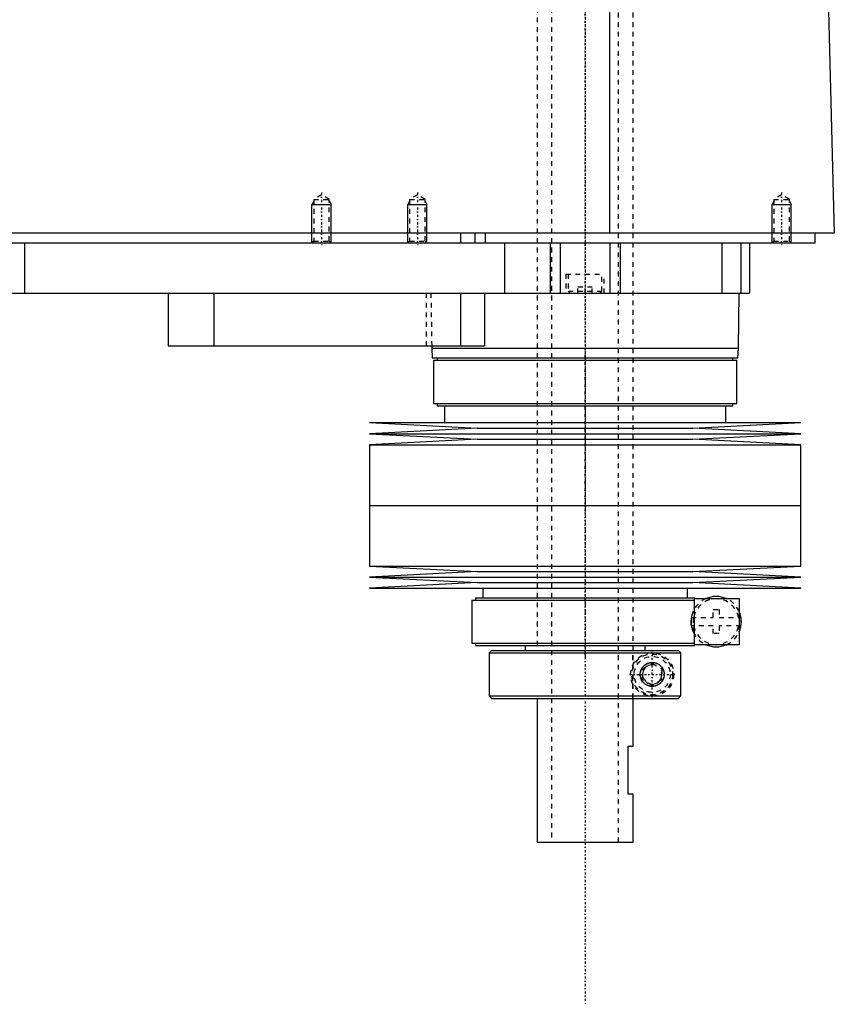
# Model space of a CAD drawing. Extents: x -168 to 602, y -1 to 976.
# Tile 7 of 9: x 432 to 602, y 232 to 438. Entities that reach past the tile are written whole.
import ezdxf

# ---------------------------------------------------------------- set-up
doc = ezdxf.new("R2010")
doc.units = 0
doc.linetypes.add('CENTER', pattern=[1.5, 0.45, -0.5, 0.05, -0.5])
doc.linetypes.add('DASHED', pattern=[2, 1, -1])
for name, color, linetype in [('AM_0', 7, 'CONTINUOUS'), ('AM_10', 7, 'CONTINUOUS'), ('AM_3', 7, 'DASHED'), ('AM_7', 7, 'CENTER')]:
    doc.layers.add(name, color=color, linetype=linetype)

msp = doc.modelspace()

# ---------------------------------------------------------------- linework, layer by layer
at = {"layer": 'AM_0', "color": 7, "linetype": 'CONTINUOUS'}
for p, q in [((555.15, 393), (555.15, 453.55)), ((600.5, 449.85), (602, 393)), ((602, 393), (200.5, 393)), ((524, 393), (524, 391)), ((527, 393), (527, 391)), ((529.15, 393), (529.15, 391)), ((598, 391), (598, 393)), ((244, 391), (598, 391)), ((433, 391), (433, 380.5)), ((533.21, 391), (533.21, 380.5)), ((542.7, 391), (542.7, 380.5)), ((544.81, 391), (544.81, 380.5)), ((555.19, 391), (555.19, 380.5)), ((557.3, 391), (557.3, 380.5)), ((578.5, 391), (578.5, 380.5)), ((582.5, 391), (582.5, 380.5)), ((584.3, 391), (584.3, 380.5)), ((388, 380.5), (584.3, 380.5)), ((463, 380.5), (463, 369.5)), ((472.56, 380.5), (472.56, 369.5)), ((524, 380.5), (524, 369.5)), ((529, 380.5), (529, 369.5)), ((582, 369), (582.17, 380.5)), ((463, 369.5), (529, 369.5)), ((517.99, 369.5), (518, 369)), ((518, 369), (518.1, 367)), ((518, 369), (582, 369)), ((581.9, 367), (582, 369)), ((518.1, 367), (581.9, 367)), ((518.35, 366.5), (518.35, 357.5)), ((518.35, 366.5), (581.65, 366.5)), ((519.15, 367), (519.15, 366.5)), ((580.85, 366.5), (580.85, 367)), ((581.65, 357.5), (581.65, 366.5)), ((518.35, 357.5), (581.65, 357.5)), ((519.15, 357.5), (519.15, 357)), ((580.85, 357), (580.85, 357.5)), ((519.15, 357), (580.85, 357)), ((520.65, 357), (520.65, 353.5)), ((579.35, 353.5), (579.35, 357)), ((505, 353.5), (527.5, 352.35)), ((505, 353.5), (595, 353.5)), ((572.5, 352.35), (595, 353.5)), ((527.5, 352.35), (505, 351.2)), ((505, 351.2), (527.5, 350.05)), ((505, 351.2), (595, 351.2)), ((527.5, 352.35), (572.5, 352.35)), ((595, 351.2), (572.5, 352.35)), ((572.5, 350.05), (595, 351.2)), ((527.5, 350.05), (505, 348.9)), ((527.5, 350.05), (572.5, 350.05)), ((595, 348.9), (572.5, 350.05)), ((505, 348.9), (505, 336.25)), ((505, 348.9), (595, 348.9)), ((595, 336.25), (595, 348.9)), ((505, 336.25), (595, 336.25)), ((505, 336.25), (505, 323.6)), ((505, 336.25), (595, 336.25)), ((595, 323.6), (595, 336.25)), ((505, 323.6), (527.5, 322.45)), ((505, 323.6), (595, 323.6)), ((527.5, 322.45), (505, 321.3)), ((527.5, 322.45), (572.5, 322.45)), ((572.5, 322.45), (595, 323.6)), ((595, 321.3), (572.5, 322.45)), ((505, 321.3), (527.5, 320.15)), ((505, 321.3), (595, 321.3)), ((572.5, 320.15), (595, 321.3)), ((527.5, 320.15), (505, 319)), ((505, 319), (595, 319)), ((527.5, 320.15), (572.5, 320.15)), ((528.65, 319), (528.65, 317)), ((571.35, 317), (571.35, 319)), ((595, 319), (572.5, 320.15)), ((526.35, 316.5), (526.35, 307.5)), ((526.35, 316.5), (572.8, 316.5)), ((527.15, 317), (527.15, 316.5)), ((527.15, 317), (572.85, 317)), ((572.8, 316.8), (582.15, 316.8)), ((572.8, 307.2), (572.8, 316.8)), ((572.85, 316.8), (572.85, 317)), ((582.15, 316.8), (582.15, 307.2)), ((526.35, 307.5), (572.8, 307.5)), ((527.15, 307.5), (527.15, 307)), ((527.15, 307), (572.85, 307)), ((530.5, 306), (530, 305.5)), ((530.5, 306), (569.49, 306)), ((537.5, 307), (537.5, 306)), ((562.5, 306), (562.5, 307)), ((569.99, 305.5), (569.49, 306)), ((582.15, 307.2), (572.8, 307.2)), ((572.85, 307), (572.85, 307.2)), ((530, 305.5), (530, 296.5)), ((530, 305.5), (569.99, 305.5)), ((569.99, 296.5), (569.99, 305.5)), ((530, 296.5), (530.5, 296)), ((530, 296.5), (569.99, 296.5)), ((530.5, 296), (569.49, 296)), ((540, 296), (540, 266)), ((560, 286), (560, 296)), ((569.49, 296), (569.99, 296.5)), ((559, 276), (559, 286)), ((559, 286), (560, 286)), ((560, 276), (559, 276)), ((560, 266), (560, 276)), ((540, 266), (560, 266))]:
    msp.add_line(p, q, dxfattribs=at)
msp.add_polyline3d([(561.5, 301, 0), (561.5, 301.01, 0), (561.5, 301.04, 0), (561.5, 301.07, 0), (561.5, 301.09, 0), (561.5, 301.1, 0), (561.5, 301.13, 0), (561.5, 301.16, 0), (561.51, 301.19, 0), (561.51, 301.22, 0), (561.51, 301.24, 0), (561.51, 301.26, 0), (561.52, 301.27, 0), (561.52, 301.3, 0), (561.52, 301.33, 0), (561.53, 301.36, 0), (561.53, 301.39, 0), (561.54, 301.42, 0), (561.54, 301.43, 0), (561.54, 301.45, 0), (561.55, 301.48, 0), (561.55, 301.5, 0), (561.55, 301.52, 0), (561.56, 301.53, 0), (561.56, 301.56, 0), (561.57, 301.59, 0), (561.57, 301.6, 0), (561.58, 301.62, 0), (561.59, 301.65, 0), (561.59, 301.68, 0), (561.6, 301.7, 0), (561.61, 301.73, 0), (561.62, 301.76, 0), (561.62, 301.77, 0), (561.63, 301.79, 0), (561.64, 301.82, 0), (561.65, 301.84, 0), (561.66, 301.87, 0), (561.67, 301.9, 0), (561.68, 301.92, 0), (561.68, 301.94, 0), (561.69, 301.95, 0), (561.7, 301.98, 0), (561.71, 302.01, 0), (561.72, 302.03, 0), (561.73, 302.06, 0), (561.75, 302.08, 0), (561.75, 302.1, 0), (561.76, 302.11, 0), (561.77, 302.13, 0), (561.79, 302.16, 0), (561.8, 302.19, 0), (561.81, 302.21, 0), (561.83, 302.23, 0), (561.83, 302.25, 0), (561.84, 302.26, 0), (561.85, 302.28, 0), (561.87, 302.31, 0), (561.88, 302.33, 0), (561.9, 302.35, 0), (561.91, 302.38, 0), (561.92, 302.39, 0), (561.93, 302.4, 0), (561.94, 302.42, 0), (561.96, 302.45, 0), (561.97, 302.46, 0), (562.02, 302.52, 0), (562.12, 302.64, 0), (562.22, 302.75, 0), (562.33, 302.86, 0), (562.44, 302.96, 0), (562.56, 303.05, 0), (562.62, 303.09, 0), (562.69, 303.13, 0), (562.81, 303.2, 0), (562.94, 303.27, 0), (563.01, 303.29, 0), (563.07, 303.32, 0), (563.21, 303.37, 0), (563.34, 303.41, 0), (563.41, 303.43, 0), (563.47, 303.44, 0), (563.6, 303.47, 0), (563.73, 303.49, 0), (563.86, 303.5, 0), (563.98, 303.5, 0), (564.11, 303.5, 0), (564.17, 303.49, 0), (564.23, 303.49, 0), (564.35, 303.47, 0), (564.48, 303.45, 0), (564.6, 303.43, 0), (564.72, 303.39, 0), (564.84, 303.35, 0), (564.9, 303.33, 0), (564.96, 303.31, 0), (565.08, 303.26, 0), (565.19, 303.2, 0), (565.3, 303.13, 0), (565.41, 303.06, 0), (565.51, 302.99, 0), (565.56, 302.95, 0), (565.61, 302.91, 0), (565.71, 302.82, 0), (565.8, 302.73, 0), (565.89, 302.64, 0), (565.97, 302.53, 0), (566.06, 302.42, 0), (566.1, 302.36, 0), (566.13, 302.3, 0), (566.21, 302.17, 0), (566.25, 302.09, 0), (566.26, 302.07, 0), (566.27, 302.05, 0), (566.28, 302.04, 0), (566.28, 302.02, 0), (566.29, 302, 0), (566.3, 301.98, 0), (566.31, 301.95, 0), (566.32, 301.93, 0), (566.33, 301.9, 0), (566.34, 301.89, 0), (566.34, 301.88, 0), (566.35, 301.85, 0), (566.36, 301.83, 0), (566.37, 301.8, 0), (566.38, 301.78, 0), (566.38, 301.75, 0), (566.39, 301.74, 0), (566.39, 301.73, 0), (566.4, 301.7, 0), (566.41, 301.68, 0), (566.41, 301.65, 0), (566.42, 301.62, 0), (566.43, 301.6, 0), (566.43, 301.58, 0), (566.43, 301.57, 0), (566.44, 301.54, 0), (566.45, 301.52, 0), (566.45, 301.5, 0), (566.45, 301.49, 0), (566.46, 301.46, 0), (566.46, 301.43, 0), (566.46, 301.42, 0), (566.47, 301.41, 0), (566.47, 301.38, 0), (566.48, 301.35, 0), (566.48, 301.32, 0), (566.48, 301.3, 0), (566.49, 301.27, 0), (566.49, 301.25, 0), (566.49, 301.24, 0), (566.49, 301.21, 0), (566.49, 301.18, 0), (566.5, 301.16, 0), (566.5, 301.13, 0), (566.5, 301.1, 0), (566.5, 301.09, 0), (566.5, 301.07, 0), (566.5, 301.04, 0), (566.5, 301.01, 0), (566.5, 301, 0), (566.5, 300.99, 0), (566.5, 300.96, 0), (566.5, 300.93, 0), (566.5, 300.91, 0), (566.5, 300.9, 0), (566.5, 300.87, 0), (566.5, 300.84, 0), (566.49, 300.82, 0), (566.49, 300.79, 0), (566.49, 300.76, 0), (566.49, 300.75, 0), (566.49, 300.73, 0), (566.48, 300.7, 0), (566.48, 300.68, 0), (566.48, 300.65, 0), (566.47, 300.62, 0), (566.47, 300.59, 0), (566.46, 300.58, 0), (566.46, 300.57, 0), (566.46, 300.54, 0), (566.45, 300.51, 0), (566.45, 300.5, 0), (566.45, 300.48, 0), (566.44, 300.46, 0), (566.43, 300.43, 0), (566.43, 300.42, 0), (566.43, 300.4, 0), (566.42, 300.38, 0), (566.41, 300.35, 0), (566.41, 300.32, 0), (566.4, 300.3, 0), (566.39, 300.27, 0), (566.39, 300.26, 0), (566.38, 300.25, 0), (566.38, 300.22, 0), (566.37, 300.2, 0), (566.36, 300.17, 0), (566.35, 300.15, 0), (566.34, 300.12, 0), (566.34, 300.11, 0), (566.33, 300.1, 0), (566.32, 300.07, 0), (566.31, 300.05, 0), (566.3, 300.02, 0), (566.29, 300, 0), (566.28, 299.98, 0), (566.28, 299.96, 0), (566.27, 299.95, 0), (566.26, 299.93, 0), (566.25, 299.91, 0), (566.21, 299.83, 0), (566.13, 299.7, 0), (566.1, 299.64, 0), (566.06, 299.58, 0), (565.97, 299.47, 0), (565.89, 299.36, 0), (565.8, 299.27, 0), (565.71, 299.18, 0), (565.61, 299.09, 0), (565.56, 299.05, 0), (565.51, 299.01, 0), (565.41, 298.94, 0), (565.3, 298.87, 0), (565.19, 298.8, 0), (565.08, 298.74, 0), (564.96, 298.69, 0), (564.9, 298.67, 0), (564.84, 298.65, 0), (564.72, 298.61, 0), (564.6, 298.57, 0), (564.48, 298.55, 0), (564.35, 298.53, 0), (564.23, 298.51, 0), (564.17, 298.51, 0), (564.11, 298.5, 0), (563.98, 298.5, 0), (563.86, 298.5, 0), (563.73, 298.51, 0), (563.6, 298.53, 0), (563.47, 298.56, 0), (563.41, 298.57, 0), (563.34, 298.59, 0), (563.21, 298.63, 0), (563.07, 298.68, 0), (563.01, 298.71, 0), (562.94, 298.73, 0), (562.81, 298.8, 0), (562.69, 298.87, 0), (562.62, 298.91, 0), (562.56, 298.95, 0), (562.44, 299.04, 0), (562.33, 299.14, 0), (562.22, 299.25, 0), (562.12, 299.36, 0), (562.02, 299.48, 0), (561.97, 299.54, 0), (561.96, 299.55, 0), (561.94, 299.58, 0), (561.93, 299.6, 0), (561.92, 299.61, 0), (561.91, 299.62, 0), (561.9, 299.65, 0), (561.88, 299.67, 0), (561.87, 299.69, 0), (561.85, 299.72, 0), (561.84, 299.74, 0), (561.83, 299.75, 0), (561.83, 299.77, 0), (561.81, 299.79, 0), (561.8, 299.81, 0), (561.79, 299.84, 0), (561.77, 299.87, 0), (561.76, 299.89, 0), (561.75, 299.9, 0), (561.75, 299.92, 0), (561.73, 299.94, 0), (561.72, 299.97, 0), (561.71, 299.99, 0), (561.7, 300.02, 0), (561.69, 300.05, 0), (561.68, 300.06, 0), (561.68, 300.08, 0), (561.67, 300.1, 0), (561.66, 300.13, 0), (561.65, 300.16, 0), (561.64, 300.18, 0), (561.63, 300.21, 0), (561.62, 300.23, 0), (561.62, 300.24, 0), (561.61, 300.27, 0), (561.6, 300.3, 0), (561.59, 300.32, 0), (561.59, 300.35, 0), (561.58, 300.38, 0), (561.57, 300.4, 0), (561.57, 300.41, 0), (561.56, 300.44, 0), (561.56, 300.47, 0), (561.55, 300.48, 0), (561.55, 300.5, 0), (561.55, 300.52, 0), (561.54, 300.55, 0), (561.54, 300.57, 0), (561.54, 300.58, 0), (561.53, 300.61, 0), (561.53, 300.64, 0), (561.52, 300.67, 0), (561.52, 300.7, 0), (561.52, 300.73, 0), (561.51, 300.74, 0), (561.51, 300.76, 0), (561.51, 300.78, 0), (561.51, 300.81, 0), (561.5, 300.84, 0), (561.5, 300.87, 0), (561.5, 300.9, 0), (561.5, 300.91, 0), (561.5, 300.93, 0), (561.5, 300.96, 0), (561.5, 300.99, 0), (561.5, 301, 0)], dxfattribs=at)
for start, end in [(66.1045, 113.8955), (336.1045, 23.8955), (246.1045, 293.8955)]:
    msp.add_arc((577.35, 312), 5.25, start, end, dxfattribs=at)
at = {"layer": 'AM_10', "color": 7, "linetype": 'CONTINUOUS'}
for p, q in [((493.38, 399.66), (493, 399)), ((493, 391), (493, 399)), ((493, 399), (497, 399)), ((496.62, 399.66), (497, 399)), ((497, 391), (497, 399)), ((513.38, 399.66), (513, 399)), ((513, 391), (513, 399)), ((513, 399), (517, 399)), ((516.62, 399.66), (517, 399)), ((517, 391), (517, 399)), ((589.38, 399.66), (589, 399)), ((589, 391), (589, 399)), ((589, 399), (593, 399)), ((592.62, 399.66), (593, 399)), ((593, 391), (593, 399))]:
    msp.add_line(p, q, dxfattribs=at)
msp.add_arc((564, 301), 2.01, 75, 15, dxfattribs=at)
at = {"layer": 'AM_3', "color": 6, "linetype": 'DASHED'}
for p, q in [((543, 942), (543, 266)), ((557, 266), (557, 942)), ((540, 930), (540, 306)), ((560, 296), (560, 930)), ((495, 401), (493.38, 400.06)), ((496.62, 400.06), (495, 401)), ((515, 401), (513.38, 400.06)), ((516.62, 400.06), (515, 401)), ((591, 401), (589.38, 400.06)), ((592.62, 400.06), (591, 401)), ((493.38, 400.06), (493.38, 391.38)), ((493.38, 400.06), (496.62, 400.06)), ((496.62, 391.38), (496.62, 400.06)), ((513.38, 400.06), (513.38, 391.38)), ((513.38, 400.06), (516.62, 400.06)), ((516.62, 391.38), (516.62, 400.06)), ((589.38, 400.06), (589.38, 391.38)), ((589.38, 400.06), (592.62, 400.06)), ((592.62, 391.38), (592.62, 400.06)), ((493.38, 391.38), (493, 391)), ((493.38, 391.38), (496.62, 391.38)), ((497, 391), (496.62, 391.38)), ((513.38, 391.38), (513, 391)), ((513.38, 391.38), (516.62, 391.38)), ((517, 391), (516.62, 391.38)), ((578.5, 391), (578.5, 380.5)), ((589.38, 391.38), (589, 391)), ((589.38, 391.38), (592.62, 391.38)), ((593, 391), (592.62, 391.38)), ((546, 384.5), (546, 380.5)), ((546, 384.5), (554, 384.5)), ((546.5, 384.5), (546.5, 380.9)), ((553.5, 380.9), (553.5, 384.5)), ((554, 380.5), (554, 384.5)), ((516.85, 380.5), (516.85, 369.5)), ((517.83, 380.5), (517.99, 369.5)), ((546.5, 380.9), (546.9, 380.5)), ((546.5, 380.9), (553.5, 380.9)), ((548.5, 380.5), (548.5, 381.75)), ((551.5, 381.75), (548.5, 381.75)), ((550, 380.5), (550, 381.75)), ((551.5, 380.5), (551.5, 381.75)), ((553.1, 380.5), (553.5, 380.9)), ((572.85, 316.8), (572.8, 316.8)), ((572.59, 309.78), (572.59, 314.22)), ((576.75, 314.5), (577.95, 314.5)), ((576.75, 312.9), (576.75, 314.5)), ((577.95, 314.5), (577.95, 312.9)), ((572.15, 311.28), (572.15, 312.72)), ((572.18, 312.9), (576.75, 312.9)), ((577.95, 312.9), (582.5, 312.9)), ((582.5, 312.9), (582.5, 311.1)), ((576.75, 311.1), (572.18, 311.1)), ((576.75, 309.5), (576.75, 311.1)), ((577.95, 311.1), (577.95, 309.5)), ((582.5, 311.1), (577.95, 311.1)), ((577.95, 309.5), (576.75, 309.5)), ((559.97, 296), (559.97, 306)), ((572.8, 307.2), (572.85, 307.2)), ((569.86, 305.63), (569.99, 305.5)), ((562, 302.15), (564, 303.31)), ((562, 299.85), (562, 302.15)), ((564, 303.31), (566, 302.15)), ((566, 302.15), (566, 299.85)), ((564, 298.69), (562, 299.85)), ((566, 299.85), (564, 298.69)), ((569.61, 296.12), (569.49, 296)), ((569.99, 296.5), (569.73, 296.25))]:
    msp.add_line(p, q, dxfattribs=at)
msp.add_polyline3d([(572.59, 314.22, 0), (572.55, 314.13, 0), (572.5, 314.02, 0), (572.49, 313.99, 0), (572.48, 313.96, 0), (572.47, 313.94, 0), (572.47, 313.92, 0), (572.45, 313.89, 0), (572.44, 313.86, 0), (572.43, 313.82, 0), (572.41, 313.79, 0), (572.4, 313.76, 0), (572.4, 313.74, 0), (572.39, 313.72, 0), (572.38, 313.69, 0), (572.37, 313.65, 0), (572.36, 313.63, 0), (572.35, 313.61, 0), (572.34, 313.58, 0), (572.33, 313.54, 0), (572.33, 313.52, 0), (572.32, 313.5, 0), (572.31, 313.46, 0), (572.3, 313.43, 0), (572.29, 313.39, 0), (572.28, 313.35, 0), (572.27, 313.31, 0), (572.26, 313.29, 0), (572.26, 313.27, 0), (572.25, 313.23, 0), (572.24, 313.19, 0), (572.23, 313.15, 0), (572.22, 313.1, 0), (572.21, 313.06, 0), (572.2, 313.04, 0), (572.2, 313.02, 0), (572.19, 312.97, 0), (572.18, 312.92, 0), (572.17, 312.88, 0), (572.17, 312.83, 0), (572.16, 312.78, 0), (572.15, 312.76, 0), (572.15, 312.73, 0), (572.14, 312.68, 0), (572.14, 312.63, 0), (572.13, 312.58, 0), (572.13, 312.53, 0), (572.12, 312.48, 0), (572.12, 312.46, 0), (572.12, 312.43, 0), (572.11, 312.38, 0), (572.11, 312.33, 0), (572.11, 312.28, 0), (572.1, 312.23, 0), (572.1, 312.18, 0), (572.1, 312.15, 0), (572.1, 312.12, 0), (572.1, 312.07, 0), (572.1, 312.02, 0), (572.1, 312, 0), (572.1, 311.98, 0), (572.1, 311.93, 0), (572.1, 311.88, 0), (572.1, 311.85, 0), (572.1, 311.82, 0), (572.1, 311.77, 0), (572.11, 311.72, 0), (572.11, 311.67, 0), (572.11, 311.62, 0), (572.12, 311.57, 0), (572.12, 311.54, 0), (572.12, 311.52, 0), (572.13, 311.47, 0), (572.13, 311.42, 0), (572.14, 311.37, 0), (572.14, 311.32, 0), (572.15, 311.27, 0), (572.15, 311.24, 0), (572.16, 311.22, 0), (572.17, 311.17, 0), (572.17, 311.12, 0), (572.18, 311.08, 0), (572.19, 311.03, 0), (572.2, 310.98, 0), (572.2, 310.96, 0), (572.21, 310.94, 0), (572.22, 310.9, 0), (572.23, 310.85, 0), (572.24, 310.81, 0), (572.25, 310.77, 0), (572.26, 310.73, 0), (572.26, 310.71, 0), (572.27, 310.69, 0), (572.28, 310.65, 0), (572.29, 310.61, 0), (572.3, 310.57, 0), (572.31, 310.54, 0), (572.32, 310.5, 0), (572.33, 310.48, 0), (572.33, 310.46, 0), (572.34, 310.42, 0), (572.35, 310.39, 0), (572.36, 310.37, 0), (572.37, 310.35, 0), (572.38, 310.31, 0), (572.39, 310.28, 0), (572.4, 310.26, 0), (572.4, 310.24, 0), (572.41, 310.21, 0), (572.43, 310.18, 0), (572.44, 310.14, 0), (572.45, 310.11, 0), (572.47, 310.08, 0), (572.47, 310.06, 0), (572.48, 310.04, 0), (572.49, 310.01, 0), (572.5, 309.98, 0), (572.55, 309.87, 0), (572.59, 309.78, 0)], dxfattribs=at)
for radius in [4.5, 4.25, 3.75, 2.5]:
    msp.add_circle((564, 301), radius, dxfattribs=at)
for radius, start, end in [(5.25, 113.8955, 155.0405), (4.75, 10.9221, 169.0779), (5.25, 23.8955, 66.1045), (5.25, 172.0861, 187.9139), (4.75, 190.9221, 349.0779), (5.25, 204.9595, 246.1045), (5.25, 293.8955, 336.1045)]:
    msp.add_arc((577.35, 312), radius, start, end, dxfattribs=at)
at = {"layer": 'AM_7', "color": 4, "linetype": 'CENTER'}
for p, q in [((550, 975.8), (550, 232.2)), ((550, 600.89), (550, 339.31)), ((495, 401.5), (495, 390.5)), ((515, 401.5), (515, 390.5)), ((591, 401.5), (591, 390.5)), ((550, 368.54), (550, 334.71)), ((550, 337.76), (550, 304.49)), ((564, 296.27), (564, 305.73)), ((559.27, 301), (568.73, 301))]:
    msp.add_line(p, q, dxfattribs=at)

doc.saveas('drawing.dxf')
